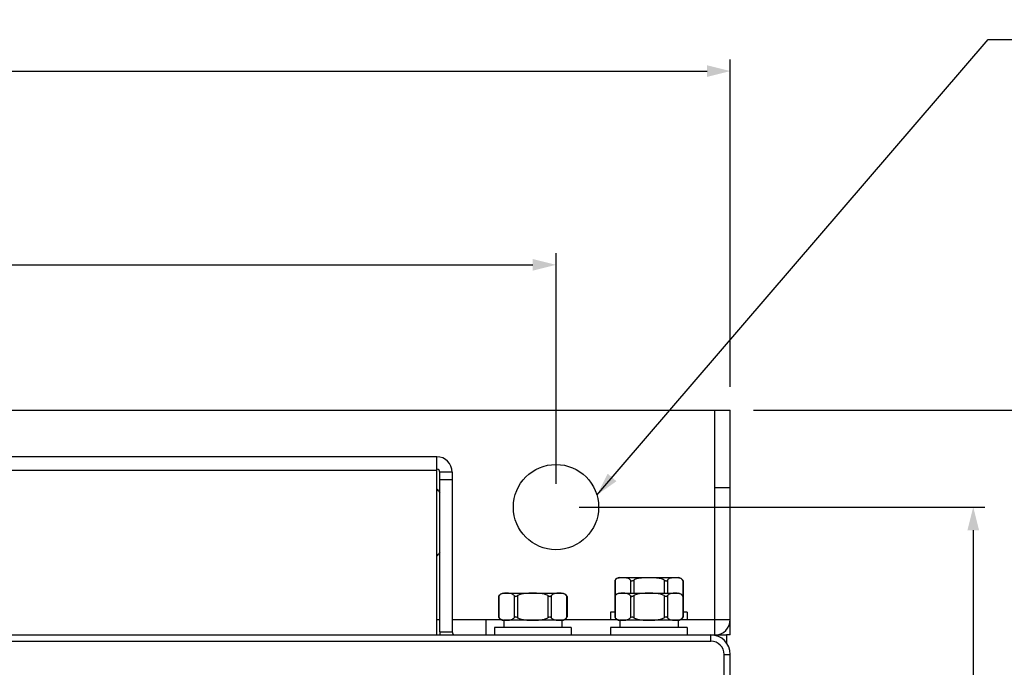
# Model space of a CAD drawing. Header units: millimetres. Extents: x 0 to 2125, y 1 to 1486.
# Tile 41 of 55: x 378 to 505, y 1312 to 1396. Entities that reach past the tile are written whole.
import ezdxf

# ---------------------------------------------------------------- set-up
doc = ezdxf.new("R2010")
doc.units = ezdxf.units.MM
doc.header["$LTSCALE"] = 77.505185
doc.header["$PDMODE"] = 3
doc.header["$PDSIZE"] = 0.3125
doc.layers.get('0').update_dxf_attribs({"linetype": 'CONTINUOUS'})
doc.layers.get('Defpoints').update_dxf_attribs({"linetype": 'CONTINUOUS'})
doc.styles.get("Standard").update_dxf_attribs({"font": 'arial.ttf'})
doc.dimstyles.new('DIMSTYLE_1', dxfattribs={"dimtxt": 10, "dimasz": 3, "dimexe": 1.5, "dimexo": 3, "dimgap": 2.5, "dimtad": 1, "dimdec": 1, "dimlfac": 1.25, "dimzin": 0, "dimdsep": 46, "dimtxsty": 'Standard', "dimblk": '_FILLED', "dimblk1": '_FILLED', "dimblk2": '_FILLED', "dimcen": 0.09, "dimadec": 1, "dimazin": 0, "dimtp": 0.1, "dimtm": 0.1, "dimtfac": 1, "dimtdec": 1, "dimtofl": 0, "dimtmove": 0, "dimatfit": 3, "dimldrblk": '_FILLED', "dimfxl": 1, "dimtolj": 1, "dimtzin": 0, "dimarcsym": 0})
doc.dimstyles.get("Standard").update_dxf_attribs({"dimtxt": 3, "dimasz": 3, "dimexe": 1.5, "dimexo": 3, "dimtad": 1, "dimdec": 1, "dimzin": 0, "dimdsep": 46, "dimtxsty": 'Standard', "dimblk": '_FILLED', "dimblk1": '_FILLED', "dimblk2": '_FILLED', "dimcen": 0.09, "dimadec": 1, "dimazin": 0, "dimtol": 1, "dimtp": 0.1, "dimtm": 0.1, "dimtfac": 1, "dimtdec": 1, "dimtofl": 0, "dimtmove": 0, "dimatfit": 3, "dimldrblk": '_FILLED', "dimfxl": 1, "dimtolj": 1, "dimtzin": 0, "dimarcsym": 0})

# ---------------------------------------------------------------- blocks, each defined once
blk = doc.blocks.new('_FILLED')
at = {"color": 0, "linetype": 'ByBlock'}
blk.add_solid([(0, 0), (-1, 0.25), (-1, -0.25)], dxfattribs=at)
blk = doc.blocks.new('*D1')
at = {"color": 0, "linetype": 'Continuous', "lineweight": -2, "transparency": 16777216}
for p, q in [((162.38, 1335.83), (162.38, 1365.58)), ((447.38, 1335.83), (447.38, 1365.58)), ((165.38, 1364.08), (444.38, 1364.08))]:
    blk.add_line(p, q, dxfattribs=at)
at = {"layer": 'Defpoints', "color": 0, "linetype": 'Continuous', "transparency": 16777216}
for p in [(447.38, 1364.08), (162.38, 1332.83), (447.38, 1332.83)]:
    blk.add_point(p, dxfattribs=at)
at = {"color": 0, "linetype": 'Continuous', "lineweight": -2, "transparency": 16777216, "xscale": 3, "yscale": 3, "zscale": 3, "rotation": 180}
blk.add_blockref('_FILLED', (162.38, 1364.08), dxfattribs=at)
at = {"color": 0, "linetype": 'Continuous', "lineweight": -2, "transparency": 16777216, "xscale": 3, "yscale": 3, "zscale": 3}
blk.add_blockref('_FILLED', (447.38, 1364.08), dxfattribs=at)
at = {"color": 0, "linetype": 'Continuous', "transparency": 16777216, "insert": (303.39, 1379.91), "char_height": 10, "width": 20.9294, "attachment_point": 2, "line_spacing_factor": 0.9}
blk.add_mtext('\\A1;W1', dxfattribs=at)
blk = doc.blocks.new('*D2')
at = {"color": 0, "linetype": 'Continuous', "lineweight": -2, "transparency": 16777216}
for p, q in [((139.88, 1348.33), (139.88, 1390.58)), ((469.88, 1348.33), (469.88, 1390.58)), ((142.88, 1389.08), (466.88, 1389.08))]:
    blk.add_line(p, q, dxfattribs=at)
at = {"layer": 'Defpoints', "color": 0, "linetype": 'Continuous', "transparency": 16777216}
for p in [(469.88, 1389.08), (139.88, 1345.33), (469.88, 1345.33)]:
    blk.add_point(p, dxfattribs=at)
at = {"color": 0, "linetype": 'Continuous', "lineweight": -2, "transparency": 16777216, "xscale": 3, "yscale": 3, "zscale": 3, "rotation": 180}
blk.add_blockref('_FILLED', (139.88, 1389.08), dxfattribs=at)
at = {"color": 0, "linetype": 'Continuous', "lineweight": -2, "transparency": 16777216, "xscale": 3, "yscale": 3, "zscale": 3}
blk.add_blockref('_FILLED', (469.88, 1389.08), dxfattribs=at)
at = {"color": 0, "linetype": 'Continuous', "transparency": 16777216, "insert": (304.92, 1404.91), "char_height": 10, "width": 13.1599, "attachment_point": 2, "line_spacing_factor": 0.9}
blk.add_mtext('\\A1;W', dxfattribs=at)
blk = doc.blocks.new('*D3')
at = {"color": 0, "linetype": 'Continuous', "lineweight": -2, "transparency": 16777216}
for p, q in [((450.38, 1332.83), (502.74, 1332.83)), ((501.24, 1329.83), (501.24, 810.83)), ((450.38, 807.83), (502.74, 807.83))]:
    blk.add_line(p, q, dxfattribs=at)
at = {"layer": 'Defpoints', "color": 0, "linetype": 'Continuous', "transparency": 16777216}
for p in [(447.38, 1332.83), (447.38, 807.83), (501.24, 807.83)]:
    blk.add_point(p, dxfattribs=at)
at = {"color": 0, "linetype": 'Continuous', "lineweight": -2, "transparency": 16777216, "xscale": 3, "yscale": 3, "zscale": 3}
for p, rotation in [((501.24, 1332.83), 90), ((501.24, 807.83), 270)]:
    blk.add_blockref('_FILLED', p, dxfattribs=dict(at, rotation=rotation))
at = {"color": 0, "linetype": 'Continuous', "transparency": 16777216, "insert": (485.41, 1069.42), "char_height": 10, "width": 17.8439, "attachment_point": 2, "rotation": 90, "line_spacing_factor": 0.9}
blk.add_mtext('\\A1;H1', dxfattribs=at)
blk = doc.blocks.new('*D4')
at = {"color": 0, "linetype": 'Continuous', "lineweight": -2, "transparency": 16777216}
for p, q in [((472.88, 1345.33), (527.63, 1345.33)), ((526.13, 798.33), (526.13, 1342.33)), ((472.88, 795.33), (527.63, 795.33))]:
    blk.add_line(p, q, dxfattribs=at)
at = {"layer": 'Defpoints', "color": 0, "linetype": 'Continuous', "transparency": 16777216}
for p in [(469.88, 1345.33), (526.13, 1345.33), (469.88, 795.33)]:
    blk.add_point(p, dxfattribs=at)
at = {"color": 0, "linetype": 'Continuous', "lineweight": -2, "transparency": 16777216, "xscale": 3, "yscale": 3, "zscale": 3}
for p, rotation in [((526.13, 1345.33), 90), ((526.13, 795.33), 270)]:
    blk.add_blockref('_FILLED', p, dxfattribs=dict(at, rotation=rotation))
at = {"color": 0, "linetype": 'Continuous', "transparency": 16777216, "insert": (510.3, 1070.33), "char_height": 10, "width": 10.0743, "attachment_point": 2, "rotation": 90, "line_spacing_factor": 0.9}
blk.add_mtext('\\A1;H', dxfattribs=at)

msp = doc.modelspace()

# ---------------------------------------------------------------- linework, layer by layer
at = {"linetype": 'Continuous'}
for p, q in [((139.87837, 1345.32716), (469.87837, 1345.32716)), ((467.87837, 1316.32716), (467.87837, 1345.32716)), ((469.87837, 1316.32716), (469.87837, 1345.32716)), ((431.97837, 1339.32716), (177.77837, 1339.32716)), ((431.97837, 1316.32716), (431.97837, 1339.32716)), ((431.97837, 1337.52716), (177.77837, 1337.52716)), ((432.37837, 1316.72716), (432.37837, 1337.32716)), ((433.97837, 1337.32716), (432.37837, 1337.32716)), ((433.97837, 1337.32716), (433.97837, 1316.72716)), ((433.97837, 1336.32716), (432.37837, 1336.32716)), ((469.87837, 1335.32716), (467.87837, 1335.32716)), ((454.95239, 1323.30633), (454.95239, 1321.30633)), ((455.01938, 1323.40725), (455.01938, 1321.41119)), ((455.62837, 1323.72716), (463.12837, 1323.72716)), ((456.98237, 1323.40725), (456.98237, 1321.72716)), ((457.41538, 1323.40725), (457.41538, 1321.72716)), ((461.34137, 1323.40725), (461.34137, 1321.72716)), ((461.77438, 1323.40725), (461.77438, 1321.72716)), ((463.73737, 1323.40725), (463.73737, 1321.41119)), ((463.80436, 1323.30633), (463.80436, 1321.30633)), ((439.95239, 1321.30633), (439.95239, 1318.64799)), ((440.01938, 1321.40725), (440.01938, 1318.54706)), ((440.62837, 1321.72716), (448.12837, 1321.72716)), ((441.98237, 1321.40725), (441.98237, 1318.54706)), ((442.41538, 1321.40725), (442.41538, 1318.54706)), ((446.34137, 1321.40725), (446.34137, 1318.54706)), ((446.77438, 1321.40725), (446.77438, 1318.54706)), ((448.73737, 1321.40725), (448.73737, 1318.54706)), ((448.80436, 1321.30633), (448.80436, 1318.64799)), ((454.95239, 1321.30633), (454.95239, 1318.64799)), ((455.01938, 1321.40725), (455.01938, 1318.54706)), ((455.62837, 1321.72716), (463.12837, 1321.72716)), ((456.98237, 1321.40725), (456.98237, 1318.54706)), ((457.41538, 1321.40725), (457.41538, 1318.54706)), ((461.34137, 1321.40725), (461.34137, 1318.54706)), ((461.77438, 1321.40725), (461.77438, 1318.54706)), ((463.73737, 1321.40725), (463.73737, 1318.54706)), ((463.80436, 1321.30633), (463.80436, 1318.64799)), ((431.97837, 1318.32716), (432.37837, 1318.32716)), ((433.97837, 1318.32716), (440.26124, 1318.32716)), ((438.37837, 1316.32716), (438.37837, 1318.32716)), ((440.62837, 1318.22716), (440.62837, 1317.27716)), ((448.12837, 1318.22716), (440.62837, 1318.22716)), ((448.12837, 1318.22716), (448.12837, 1317.27716)), ((448.49551, 1318.32716), (455.26124, 1318.32716)), ((454.42837, 1319.27716), (454.42837, 1318.32716)), ((454.95239, 1319.27716), (454.42837, 1319.27716)), ((455.62837, 1318.22716), (455.62837, 1317.27716)), ((463.12837, 1318.22716), (455.62837, 1318.22716)), ((463.12837, 1318.22716), (463.12837, 1317.27716)), ((463.49551, 1318.32716), (469.87837, 1318.32716)), ((464.32837, 1319.27716), (463.80436, 1319.27716)), ((464.32837, 1319.27716), (464.32837, 1318.32716)), ((439.42837, 1317.27716), (439.42837, 1316.32716)), ((449.32837, 1317.27716), (439.42837, 1317.27716)), ((449.32837, 1317.27716), (449.32837, 1316.32716)), ((454.42837, 1317.27716), (454.42837, 1316.32716)), ((464.32837, 1317.27716), (454.42837, 1317.27716)), ((464.32837, 1317.27716), (464.32837, 1316.32716)), ((142.37837, 1316.32716), (467.37837, 1316.32716)), ((142.37837, 1315.52716), (467.37837, 1315.52716)), ((432.37837, 1316.72716), (433.97837, 1316.72716)), ((467.37837, 1315.52716), (467.37837, 1316.32716)), ((467.37837, 1316.32716), (469.37837, 1316.32716)), ((469.37837, 1316.32716), (469.37837, 1315.24736)), ((469.87837, 1316.32716), (469.37837, 1316.32716)), ((469.07837, 1229.44479), (469.07837, 1313.82716)), ((469.07837, 1313.82716), (469.87837, 1313.82716)), ((469.87837, 1229.04599), (469.87837, 1313.82716))]:
    msp.add_line(p, q, dxfattribs=at)
msp.add_circle((447.37837, 1332.82716), 5.5, dxfattribs=at)
for centre, radius, start, end in [((431.97837, 1337.32716), 2, 0, 90), ((431.97837, 1337.32716), 0.4, 0, 82.0756815), ((427.37837, 1330.82716), 6.33004, 37.1854344, 43.170014), ((427.37837, 1330.82716), 6.33004, 316.8353729, 322.8139491), ((455.62837, 1322.97383), 0.75333, 90, 153.8083215), ((455.61523, 1322.93871), 0.75796, 143.9428848, 150.9867978), ((455.6414, 1322.9206), 0.78977, 141.9612145, 143.9980371), ((463.12837, 1322.97383), 0.75333, 26.1916785, 90), ((463.11535, 1322.9206), 0.78977, 36.0019664, 38.0387856), ((463.13525, 1322.93471), 0.76538, 29.0473795, 36.0229416), ((440.62837, 1320.97383), 0.75333, 90, 153.8083215), ((440.61523, 1320.93871), 0.75796, 143.9428848, 150.9867978), ((440.6414, 1320.9206), 0.78977, 141.9612145, 143.9980371), ((448.12837, 1320.97383), 0.75333, 26.1916785, 90), ((448.11535, 1320.9206), 0.78977, 36.0019664, 38.0387856), ((448.13525, 1320.93471), 0.76538, 29.0473795, 36.0229416), ((455.62837, 1320.97383), 0.75333, 90, 153.8083215), ((455.61523, 1320.93871), 0.75796, 143.9428848, 150.9867978), ((455.6414, 1320.9206), 0.78977, 141.9612145, 143.9980371), ((463.12837, 1320.97383), 0.75333, 26.1916785, 90), ((463.11535, 1320.9206), 0.78977, 36.0019664, 38.0387856), ((463.13525, 1320.93471), 0.76538, 29.0473795, 36.0229416), ((440.6215, 1319.0196), 0.76538, 209.0473795, 216.0229416), ((440.62837, 1318.98049), 0.75333, 206.1916785, 270), ((440.6414, 1319.03372), 0.78977, 216.0019665, 218.0387856), ((448.12837, 1318.98049), 0.75333, 270, 333.8083215), ((448.11535, 1319.03372), 0.78977, 321.9612145, 323.9980372), ((448.14152, 1319.01561), 0.75796, 323.9428848, 330.9867978), ((455.6215, 1319.0196), 0.76538, 209.0473795, 216.0229416), ((455.62837, 1318.98049), 0.75333, 206.1916785, 270), ((455.6414, 1319.03372), 0.78977, 216.0019665, 218.0387856), ((463.12837, 1318.98049), 0.75333, 270, 333.8083215), ((463.11535, 1319.03372), 0.78977, 321.9612145, 323.9980372), ((463.14152, 1319.01561), 0.75796, 323.9428848, 330.9867978), ((467.87837, 1318.32716), 2, 270, 0), ((434.37837, 1316.72716), 2, 180, 191.9684674), ((434.37837, 1316.72716), 0.4, 180, 255.6779229), ((467.37837, 1313.82716), 2.5, 0, 90), ((467.37837, 1313.82716), 1.7, 0, 90)]:
    msp.add_arc(centre, radius, start, end, dxfattribs=at)
for points, knots in [([(456.98237, 1323.40725), (456.94984, 1323.44884), (456.87808, 1323.52006), (456.71813, 1323.61863), (456.50631, 1323.68183), (456.25261, 1323.7081), (456.00092, 1323.71406), (455.74922, 1323.70811), (455.49552, 1323.68184), (455.28369, 1323.61865), (455.1237, 1323.5201), (455.05192, 1323.44885), (455.01938, 1323.40725)], [0, 0, 0, 0, 0.074443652, 0.140812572, 0.263244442, 0.381911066, 0.49998083, 0.618050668, 0.736717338, 0.859150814, 0.925525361, 1, 1, 1, 1]), ([(456.98237, 1323.40725), (457.00325, 1323.38056), (457.04186, 1323.34334), (457.10739, 1323.312), (457.18971, 1323.29991), (457.29851, 1323.33536), (457.3758, 1323.38196), (457.41538, 1323.40725)], [0, 0, 0, 0, 0.20847179, 0.321371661, 0.442334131, 0.711025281, 1, 1, 1, 1]), ([(461.34137, 1323.40725), (461.27092, 1323.45228), (461.11885, 1323.5251), (460.79796, 1323.622), (460.38216, 1323.68203), (459.88071, 1323.70818), (459.37844, 1323.71403), (458.87616, 1323.70818), (458.37471, 1323.68205), (457.95889, 1323.62201), (457.63796, 1323.52514), (457.48585, 1323.45229), (457.41538, 1323.40725)], [0, 0, 0, 0, 0.062446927, 0.124944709, 0.249902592, 0.374936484, 0.499984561, 0.625032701, 0.750066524, 0.875026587, 0.937531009, 1, 1, 1, 1]), ([(461.34137, 1323.40725), (461.38095, 1323.38196), (461.45824, 1323.33536), (461.56704, 1323.29991), (461.64936, 1323.312), (461.71488, 1323.34334), (461.7535, 1323.38056), (461.77438, 1323.40725)], [0, 0, 0, 0, 0.28897479, 0.557665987, 0.678628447, 0.791528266, 1, 1, 1, 1]), ([(463.73737, 1323.40725), (463.70483, 1323.44885), (463.63305, 1323.5201), (463.47307, 1323.61865), (463.26125, 1323.68184), (463.00755, 1323.7081), (462.75587, 1323.71406), (462.50419, 1323.7081), (462.25049, 1323.68184), (462.03867, 1323.61865), (461.87869, 1323.52009), (461.80692, 1323.44885), (461.77438, 1323.40725)], [0, 0, 0, 0, 0.074469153, 0.140841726, 0.263271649, 0.381934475, 0.500000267, 0.618066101, 0.736729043, 0.859159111, 0.925531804, 1, 1, 1, 1]), ([(441.98237, 1321.40725), (441.94984, 1321.44884), (441.87808, 1321.52006), (441.71813, 1321.61863), (441.50631, 1321.68183), (441.25261, 1321.7081), (441.00092, 1321.71406), (440.74922, 1321.70811), (440.49552, 1321.68184), (440.28369, 1321.61865), (440.1237, 1321.5201), (440.05192, 1321.44885), (440.01938, 1321.40725)], [0, 0, 0, 0, 0.074443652, 0.140812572, 0.263244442, 0.381911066, 0.49998083, 0.618050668, 0.736717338, 0.859150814, 0.925525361, 1, 1, 1, 1]), ([(441.98237, 1321.40725), (442.00325, 1321.38056), (442.04186, 1321.34334), (442.10739, 1321.312), (442.18971, 1321.29991), (442.29851, 1321.33536), (442.3758, 1321.38196), (442.41538, 1321.40725)], [0, 0, 0, 0, 0.20847179, 0.321371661, 0.442334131, 0.711025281, 1, 1, 1, 1]), ([(446.34137, 1321.40725), (446.27092, 1321.45228), (446.11885, 1321.5251), (445.79796, 1321.622), (445.38216, 1321.68203), (444.88071, 1321.70818), (444.37844, 1321.71403), (443.87616, 1321.70818), (443.37471, 1321.68205), (442.95889, 1321.62201), (442.63796, 1321.52514), (442.48585, 1321.45229), (442.41538, 1321.40725)], [0, 0, 0, 0, 0.062446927, 0.124944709, 0.249902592, 0.374936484, 0.499984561, 0.625032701, 0.750066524, 0.875026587, 0.937531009, 1, 1, 1, 1]), ([(446.34137, 1321.40725), (446.38095, 1321.38196), (446.45824, 1321.33536), (446.56704, 1321.29991), (446.64936, 1321.312), (446.71488, 1321.34334), (446.7535, 1321.38056), (446.77438, 1321.40725)], [0, 0, 0, 0, 0.28897479, 0.557665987, 0.678628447, 0.791528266, 1, 1, 1, 1]), ([(448.73737, 1321.40725), (448.70483, 1321.44885), (448.63305, 1321.5201), (448.47307, 1321.61865), (448.26125, 1321.68184), (448.00755, 1321.7081), (447.75587, 1321.71406), (447.50419, 1321.7081), (447.25049, 1321.68184), (447.03867, 1321.61865), (446.87869, 1321.52009), (446.80692, 1321.44885), (446.77438, 1321.40725)], [0, 0, 0, 0, 0.074469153, 0.140841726, 0.263271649, 0.381934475, 0.500000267, 0.618066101, 0.736729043, 0.859159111, 0.925531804, 1, 1, 1, 1]), ([(456.98237, 1321.40725), (456.94984, 1321.44884), (456.87808, 1321.52006), (456.71813, 1321.61863), (456.50631, 1321.68183), (456.25261, 1321.7081), (456.00092, 1321.71406), (455.74922, 1321.70811), (455.49552, 1321.68184), (455.28369, 1321.61865), (455.1237, 1321.5201), (455.05192, 1321.44885), (455.01938, 1321.40725)], [0, 0, 0, 0, 0.074443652, 0.140812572, 0.263244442, 0.381911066, 0.49998083, 0.618050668, 0.736717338, 0.859150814, 0.925525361, 1, 1, 1, 1]), ([(456.98237, 1321.40725), (457.00325, 1321.38056), (457.04186, 1321.34334), (457.10739, 1321.312), (457.18971, 1321.29991), (457.29851, 1321.33536), (457.3758, 1321.38196), (457.41538, 1321.40725)], [0, 0, 0, 0, 0.20847179, 0.321371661, 0.442334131, 0.711025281, 1, 1, 1, 1]), ([(461.34137, 1321.40725), (461.27092, 1321.45228), (461.11885, 1321.5251), (460.79796, 1321.622), (460.38216, 1321.68203), (459.88071, 1321.70818), (459.37844, 1321.71403), (458.87616, 1321.70818), (458.37471, 1321.68205), (457.95889, 1321.62201), (457.63796, 1321.52514), (457.48585, 1321.45229), (457.41538, 1321.40725)], [0, 0, 0, 0, 0.062446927, 0.124944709, 0.249902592, 0.374936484, 0.499984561, 0.625032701, 0.750066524, 0.875026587, 0.937531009, 1, 1, 1, 1]), ([(461.34137, 1321.40725), (461.38095, 1321.38196), (461.45824, 1321.33536), (461.56704, 1321.29991), (461.64936, 1321.312), (461.71488, 1321.34334), (461.7535, 1321.38056), (461.77438, 1321.40725)], [0, 0, 0, 0, 0.28897479, 0.557665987, 0.678628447, 0.791528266, 1, 1, 1, 1]), ([(463.73737, 1321.40725), (463.70483, 1321.44885), (463.63305, 1321.5201), (463.47307, 1321.61865), (463.26125, 1321.68184), (463.00755, 1321.7081), (462.75587, 1321.71406), (462.50419, 1321.7081), (462.25049, 1321.68184), (462.03867, 1321.61865), (461.87869, 1321.52009), (461.80692, 1321.44885), (461.77438, 1321.40725)], [0, 0, 0, 0, 0.074469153, 0.140841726, 0.263271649, 0.381934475, 0.500000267, 0.618066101, 0.736729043, 0.859159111, 0.925531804, 1, 1, 1, 1]), ([(440.01938, 1318.54706), (440.05191, 1318.50548), (440.12368, 1318.43425), (440.28364, 1318.33568), (440.49548, 1318.27248), (440.74919, 1318.24621), (441.00089, 1318.24026), (441.25258, 1318.24621), (441.50629, 1318.27249), (441.71813, 1318.33569), (441.87808, 1318.43425), (441.94984, 1318.50548), (441.98237, 1318.54706)], [0, 0, 0, 0, 0.074451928, 0.140824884, 0.263261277, 0.381931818, 0.500005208, 0.61807857, 0.736748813, 0.859184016, 0.925554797, 1, 1, 1, 1]), ([(442.41538, 1318.54706), (442.3758, 1318.57236), (442.29851, 1318.61896), (442.18971, 1318.65441), (442.10739, 1318.64231), (442.04186, 1318.61098), (442.00325, 1318.57376), (441.98237, 1318.54706)], [0, 0, 0, 0, 0.28897479, 0.557665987, 0.678628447, 0.791528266, 1, 1, 1, 1]), ([(442.41538, 1318.54706), (442.48583, 1318.50204), (442.6379, 1318.42922), (442.95879, 1318.33232), (443.37459, 1318.27228), (443.87604, 1318.24614), (444.37832, 1318.24029), (444.88059, 1318.24614), (445.38204, 1318.27227), (445.79786, 1318.33231), (446.11879, 1318.42918), (446.2709, 1318.50203), (446.34137, 1318.54706)], [0, 0, 0, 0, 0.062447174, 0.124945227, 0.249903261, 0.374937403, 0.499985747, 0.625034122, 0.750068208, 0.875027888, 0.937531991, 1, 1, 1, 1]), ([(446.77438, 1318.54706), (446.7535, 1318.57376), (446.71488, 1318.61098), (446.64936, 1318.64231), (446.56704, 1318.65441), (446.45824, 1318.61896), (446.38095, 1318.57236), (446.34137, 1318.54706)], [0, 0, 0, 0, 0.20847179, 0.321371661, 0.442334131, 0.711025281, 1, 1, 1, 1]), ([(446.77438, 1318.54706), (446.81673, 1318.49293), (446.91395, 1318.40377), (447.08294, 1318.32135), (447.25169, 1318.27681), (447.4749, 1318.24695), (447.7543, 1318.23912), (447.97752, 1318.24534), (448.08851, 1318.25597)], [0, 0, 0, 0, 0.147640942, 0.277470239, 0.400424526, 0.521006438, 0.760506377, 1, 1, 1, 1]), ([(448.08851, 1318.25597), (448.14464, 1318.26134), (448.2577, 1318.27636), (448.42726, 1318.32074), (448.59712, 1318.40322), (448.69483, 1318.49269), (448.73737, 1318.54706)], [0, 0, 0, 0, 0.231485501, 0.467478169, 0.716616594, 1, 1, 1, 1]), ([(455.01938, 1318.54706), (455.05191, 1318.50548), (455.12368, 1318.43425), (455.28364, 1318.33568), (455.49548, 1318.27248), (455.74919, 1318.24621), (456.00089, 1318.24026), (456.25258, 1318.24621), (456.50629, 1318.27249), (456.71813, 1318.33569), (456.87808, 1318.43425), (456.94984, 1318.50548), (456.98237, 1318.54706)], [0, 0, 0, 0, 0.074451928, 0.140824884, 0.263261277, 0.381931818, 0.500005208, 0.61807857, 0.736748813, 0.859184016, 0.925554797, 1, 1, 1, 1]), ([(457.41538, 1318.54706), (457.3758, 1318.57236), (457.29851, 1318.61896), (457.18971, 1318.65441), (457.10739, 1318.64231), (457.04186, 1318.61098), (457.00325, 1318.57376), (456.98237, 1318.54706)], [0, 0, 0, 0, 0.28897479, 0.557665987, 0.678628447, 0.791528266, 1, 1, 1, 1]), ([(457.41538, 1318.54706), (457.48583, 1318.50204), (457.6379, 1318.42922), (457.95879, 1318.33232), (458.37459, 1318.27228), (458.87604, 1318.24614), (459.37832, 1318.24029), (459.88059, 1318.24614), (460.38204, 1318.27227), (460.79786, 1318.33231), (461.11879, 1318.42918), (461.2709, 1318.50203), (461.34137, 1318.54706)], [0, 0, 0, 0, 0.062447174, 0.124945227, 0.249903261, 0.374937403, 0.499985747, 0.625034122, 0.750068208, 0.875027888, 0.937531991, 1, 1, 1, 1]), ([(461.77438, 1318.54706), (461.7535, 1318.57376), (461.71488, 1318.61098), (461.64936, 1318.64231), (461.56704, 1318.65441), (461.45824, 1318.61896), (461.38095, 1318.57236), (461.34137, 1318.54706)], [0, 0, 0, 0, 0.20847179, 0.321371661, 0.442334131, 0.711025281, 1, 1, 1, 1]), ([(461.77438, 1318.54706), (461.81673, 1318.49293), (461.91395, 1318.40377), (462.08294, 1318.32135), (462.25169, 1318.27681), (462.4749, 1318.24695), (462.7543, 1318.23912), (462.97752, 1318.24534), (463.08851, 1318.25597)], [0, 0, 0, 0, 0.147640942, 0.277470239, 0.400424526, 0.521006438, 0.760506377, 1, 1, 1, 1]), ([(463.08851, 1318.25597), (463.14464, 1318.26134), (463.2577, 1318.27636), (463.42726, 1318.32074), (463.59712, 1318.40322), (463.69483, 1318.49269), (463.73737, 1318.54706)], [0, 0, 0, 0, 0.231485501, 0.467478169, 0.716616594, 1, 1, 1, 1])]:
    msp.add_open_spline(points, degree=3, knots=knots, dxfattribs=at)

# ---------------------------------------------------------------- dimensions: what is measured, and where the dimension line sits
for base, p1, p2, text, picture, middle in [((469.87837, 1389.07716), (139.87837, 1345.32716), (469.87837, 1345.32716), 'W', '*D2', (304.92486, 1389.07716)), ((447.37837, 1364.07716), (162.37837, 1332.82716), (447.37837, 1332.82716), 'W1', '*D1', (303.39007, 1364.07716))]:
    dim = msp.add_linear_dim(base=base, p1=p1, p2=p2, text=text, dimstyle='DIMSTYLE_1', dxfattribs=at)
    dim.commit()
    dim.dimension.update_dxf_attribs({"geometry": picture, "text_midpoint": middle, "dimtype": 160})
for base, p1, p2, angle, text, picture, middle in [((526.12837, 1345.32716), (469.87837, 795.32716), (469.87837, 1345.32716), 90, 'H', '*D4', (526.12837, 1070.32717)), ((501.24315, 807.82716), (447.37837, 1332.82716), (447.37837, 807.82716), 270, 'H1', '*D3', (501.24315, 1069.41732))]:
    dim = msp.add_linear_dim(base=base, p1=p1, p2=p2, angle=angle, text=text, dimstyle='DIMSTYLE_1', dxfattribs=at)
    dim.commit()
    dim.dimension.update_dxf_attribs({"geometry": picture, "text_midpoint": middle, "dimtype": 160})

# ---------------------------------------------------------------- leaders
at = {"linetype": 'Continuous', "annotation_type": 0, "has_hookline": 1, "hookline_direction": 0, "text_width": 116.66951}
msp.add_leader([(452.65559, 1334.37669), (503.1863, 1393.13612), (506.3113, 1393.13612)], dimstyle='Standard', override={"dimtad": 0}, dxfattribs=at)

doc.saveas('drawing.dxf')
